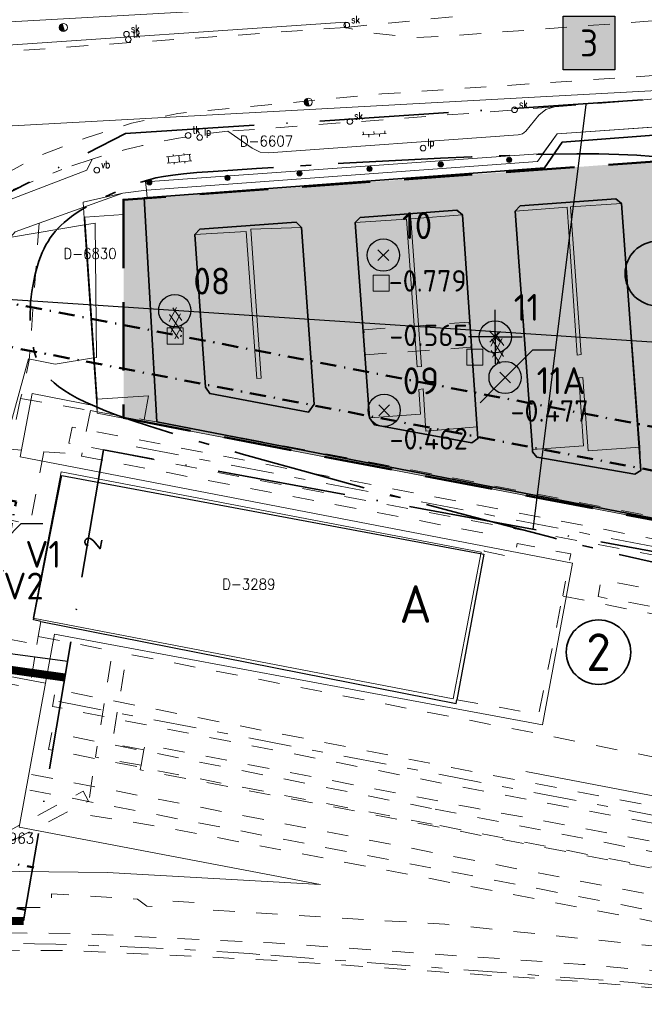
# Model space of a CAD drawing. Header units: metres. Extents: x 132072 to 132715, y 517419 to 517799.
# Tile 10 of 33: x 132152 to 132210, y 517619 to 517711. Entities that reach past the tile are written whole.
import ezdxf
from ezdxf import colors
from ezdxf.entities.mleader import LeaderData, LeaderLine
from ezdxf.enums import TextEntityAlignment as Align
from ezdxf.lldxf.tags import DXFTag
from ezdxf.math import Vec2, Vec3

# ---------------------------------------------------------------- set-up
doc = ezdxf.new("R2010")
doc.units = ezdxf.units.M
for name, pattern in [('DASHDOT', [1, 0.5, -0.25, 0, -0.25]), ('HIDDEN', [9.525, 6.35, -3.175]), ('MO-BORDER', [18.5, 12.5, -2.5, 1, -2.5]), ('NLCS-HIDDEN', [4, 2, -2]), ('XX-HART', [13, 4, -2, 1, -2, 4]), ('XX-PROJECTGRENS', [18, 12, -3, 0, -3])]:
    doc.linetypes.add(name, pattern=pattern)
doc.layers.get('0').update_dxf_attribs({"linetype": 'CONTINUOUS'})
for name, color, linetype, lineweight in [('B-XX-MO-DETAIL1-V', 253, 'CONTINUOUS', 18), ('B-XX-MO-ONDERZOEK_PEILBUIS_GROND-S', 150, 'CONTINUOUS', 25), ('B-XX-OG-TOPOGRAFIE_BEBOUWING_OVERIG-T35', 90, 'CONTINUOUS', 35), ('B-XX-VH-VERHARDING_ASFALT-ROOD-G', 1, 'CONTINUOUS', 35), ('GBKN AS SPOOR', 252, 'XX-HART', 13), ('GBKN HOOFDGEBOUW', 250, 'CONTINUOUS', 25), ('GBKN HUISNUMMER BEGANE GROND GEEN BGT', 252, 'CONTINUOUS', 13), ('GBKN KANT GESLOTEN VERHARDING EIGEN TERREIN', 252, 'CONTINUOUS', 13), ('GBKN KANT OPEN VERHARDING', 252, 'CONTINUOUS', 13), ('GBKN KANT VERHARDING OVERIG', 252, 'CONTINUOUS', 13), ('GBKN KANT WEGVAK FUNCTIEVERSCHIL', 252, 'NLCS-HIDDEN', 13), ('GBKN KANT WEGVAK GESL VERHARDING', 252, 'NLCS-HIDDEN', 13), ('GBKN LUIFEL', 252, 'NLCS-HIDDEN', 13), ('GBKN SPOORRAIL', 252, 'NLCS-HIDDEN', 13), ('GBKN TERREINAFSCHEIDING', 252, 'NLCS-HIDDEN', 13), ('GBKN VERHARDINGSSYMBOOL', 252, 'CONTINUOUS', 13), ('GBKN VLAKAFSLUITING BEHEER GROEN', 252, 'NLCS-HIDDEN', 13), ('GBKN VLAKAFSLUITING BEHEER WEGEN', 252, 'NLCS-HIDDEN', 13), ('GRENS MAAIVELD', 252, 'NLCS-HIDDEN', 13), ('KADASTER PERCEELNUMMER', 252, 'CONTINUOUS', 13), ('KADASTER PERCEELSGRENS', 252, 'KG-KADASTRAAL', 13), ('N-XX-KG-11 MTR GRENS', 7, 'DASHDOT', 35), ('N-XX-KG-7 MTR GRENS', 7, 'DASHDOT', 35), ('N-XX-KG-PROJECTGRENS-G', 7, 'XX-PROJECTGRENS', 35), ('N-XX-MO-BODEM_VERVUILING-G', 30, 'MO-BORDER', 35), ('N-XX-MO-BODEM_VERVUILING-V', 253, 'CONTINUOUS', 18), ('N-XX-MO-LOCATIE-T35', 90, 'CONTINUOUS', 35), ('N-XX-MO-ONDERZOEK_BORING_ASFALT-S', 30, 'CONTINUOUS', 25), ('N-XX-MO-ONDERZOEK_BORING_GROND en ASFALT-S', 30, 'CONTINUOUS', 25), ('N-XX-MO-ONDERZOEK_NAP_ASFALT-S', 10, 'CONTINUOUS', 25), ('N-XX-MO-ONDERZOEK_NAP_GROND-S', 10, 'CONTINUOUS', 25), ('N-XX-MO-ONDERZOEK_PEILBUIS_GROND-S', 150, 'CONTINUOUS', 25), ('N-XX-MO-ONDERZOEK_VAKINDELING-S', 2, 'CONTINUOUS', 25), ('THEMA BOOM', 252, 'CONTINUOUS', 13), ('THEMA LICHTMAST', 252, 'CONTINUOUS', 13), ('THEMA RIOOL', 252, 'CONTINUOUS', 13), ('THEMA STRAATMEUBILAIR', 252, 'CONTINUOUS', 13), ('X-XX-AL-DETAIL1-T25', 8, 'CONTINUOUS', 25), ('X-XX-AL-REFERENTIE-G', 7, 'CONTINUOUS', 18)]:
    doc.layers.add(name, color=color, linetype=linetype, lineweight=lineweight)
doc.styles.add('NLCS-ISO', font='NLCS-ISO.ttf')
doc.styles.add('NLCS-ISO-M1000-T25', font='NLCS-ISO.ttf', dxfattribs={"height": 2.5})
doc.styles.add('NLCS-ISO-M1000-T35', font='NLCS-ISO.ttf', dxfattribs={"height": 3.5})
doc.styles.add('Style-STANDARD', font='STANDARD.shx')
tags = doc.linetypes.add('KG-KADASTRAAL', pattern='A,5.5,-2,["K",Standard,S=1.8,R=0,X=0,Y=-0.9],-2,5.5,-2,[5,NLCS.SHX,S=0.75,R=0,X=0,Y=0],-2', length=19).pattern_tags.tags
tags[6] = DXFTag(74, 10)

# ---------------------------------------------------------------- blocks, each defined once
blk = doc.blocks.new('OV2')
at = {"layer": 'GBKN VERHARDINGSSYMBOOL'}
for p, q in [((0.0031, -0.023), (0.0031, 0.023)), ((0.0031, 0.02), (0.0151, 0.02)), ((0.0151, -0.023), (0.0151, 0.023)), ((0.0001, 0.01), (0.0031, 0.01)), ((0.0031, 0), (0.0151, 0)), ((0.0181, 0.01), (0.0151, 0.01)), ((0.0001, -0.01), (0.0031, -0.01)), ((0.0181, -0.01), (0.0151, -0.01)), ((0.0031, -0.02), (0.0151, -0.02))]:
    blk.add_line(p, q, dxfattribs=at)
blk = doc.blocks.new('OV6')
at = {"layer": 'GBKN VERHARDINGSSYMBOOL'}
for p, q in [((0, 0), (0.045, 0)), ((0.0025, 0), (0.0025, 0.005)), ((0.0225, 0), (0.0225, 0.005)), ((0.0325, 0), (0.0325, -0.005)), ((0.0425, 0), (0.0425, 0.005)), ((0.0125, 0), (0.0125, -0.005))]:
    blk.add_line(p, q, dxfattribs=at)
blk = doc.blocks.new('GV6')
at = {"layer": 'GBKN VERHARDINGSSYMBOOL'}
for p, q in [((0.001, -0.0034), (0.026, 0.012)), ((0.001, 0.0034), (0.0261, -0.0121)), ((0.0132, -0.0101), (0.0468, 0.0101)), ((0.0132, 0.0101), (0.0468, -0.0101)), ((0.034, 0.012), (0.059, -0.0034)), ((0.034, -0.012), (0.059, 0.0034))]:
    blk.add_line(p, q, dxfattribs=at)
blk = doc.blocks.new('tkolk')
at = {"layer": 'THEMA RIOOL'}
blk.add_circle((0, 0), 0.0262, dxfattribs=at)
at = {"layer": 'THEMA RIOOL', "style": 'Style-STANDARD', "width": 0.9}
blk.add_text('tk', height=0.0675, dxfattribs=at).set_placement((0.0413, 0.0187))
blk = doc.blocks.new('dwa')
at = {"layer": 'THEMA RIOOL'}
for p, q in [((-0.035, 0.0138), (-0.0232, -0.0296)), ((-0.0296, 0.023), (-0.0141, -0.0348)), ((-0.0236, 0.0292), (-0.0056, -0.0371)), ((-0.0169, 0.0336), (0.0022, -0.0374)), ((-0.0099, 0.0361), (0.0097, -0.0361))]:
    blk.add_line(p, q, dxfattribs=at)
blk.add_circle((0, 0), 0.0375, dxfattribs=at)
blk = doc.blocks.new('skolk')
at = {"layer": 'THEMA RIOOL'}
blk.add_circle((0, 0), 0.0262, dxfattribs=at)
at = {"layer": 'THEMA RIOOL', "style": 'Style-STANDARD', "width": 0.9}
blk.add_text('sk', height=0.0675, dxfattribs=at).set_placement((0.0413, 0.0188))
blk = doc.blocks.new('vbord')
at = {"layer": 'THEMA STRAATMEUBILAIR'}
blk.add_circle((0, 0), 0.0262, dxfattribs=at)
at = {"layer": 'THEMA STRAATMEUBILAIR', "style": 'Style-STANDARD', "width": 0.9}
blk.add_text('vb', height=0.0675, dxfattribs=at).set_placement((0.0413, 0.0187))
blk = doc.blocks.new('boom')
at = {"layer": 'THEMA BOOM'}
for radius in [0.0243, 0.0172, 0.0112, 0.00446]:
    blk.add_circle((0, 0), radius, dxfattribs=at)
blk = doc.blocks.new('lp')
at = {"layer": 'THEMA LICHTMAST'}
blk.add_circle((0, 0), 0.0262, dxfattribs=at)
at = {"layer": 'THEMA LICHTMAST', "style": 'Style-STANDARD', "width": 0.899999}
blk.add_text('lp', height=0.0675, dxfattribs=at).set_placement((0.0412, 0.0188))
blk = doc.blocks.new('Ondergrond_20161213')
at = {"layer": 'GBKN AS SPOOR', "flags": 128}
for points in [[(132162.435, 517670.924), (132413.203, 517622.583)], [(132155.244, 517647.225), (132341.423, 517611.645)], [(132174.96, 517623.648), (132207.447, 517621.198)]]:
    blk.add_lwpolyline(points, dxfattribs=at)
at = {"layer": 'GBKN AS SPOOR', "extrusion": (0, 0, -1)}
for centre, radius, start, end in [((-132143.967, 517208.116), 416.686, 89.86166, 94.26557), ((-132163.175, 517118.335), 504.809, 95.03139, 97.08918)]:
    blk.add_arc(centre, radius, start, end, dxfattribs=at)
at = {"layer": 'GBKN HOOFDGEBOUW', "flags": 128}
for points in [[(132153.563, 517654.692), (132153.038, 517654.796), (132152.875, 517654.828), (132155.534, 517668.248), (132194.783, 517660.941), (132192.266, 517647.404)], [(132153.563, 517654.692), (132192.198, 517647.038), (132192.266, 517647.404)]]:
    blk.add_lwpolyline(points, dxfattribs=at)
at = {"layer": 'GBKN KANT GESLOTEN VERHARDING EIGEN TERREIN', "flags": 128}
for points in [[(132200.441, 517696.884), (132202.073, 517699.271), (132238.209, 517702.008)], [(132163.46, 517694.11), (132200.441, 517696.884)], [(132163.195, 517694.09), (132164.365, 517673.24)], [(132207.605, 517693.55), (132207.071, 517693.996), (132198.166, 517693.324), (132197.695, 517692.834)], [(132207.605, 517693.55), (132202.861, 517693.233), (132203.836, 517679.496), (132203.457, 517679.444), (132202.529, 517693.225), (132197.695, 517692.834)], [(132207.605, 517693.55), (132209.295, 517670.891)], [(132192.793, 517692.508), (132192.268, 517692.933), (132183.278, 517692.257), (132182.826, 517691.786)], [(132192.793, 517692.508), (132187.982, 517692.115), (132188.969, 517678.402), (132188.567, 517678.372), (132187.583, 517692.103), (132182.826, 517691.786)], [(132192.793, 517692.508), (132194.159, 517672.77)], [(132199.3, 517670.69), (132197.695, 517692.834)], [(132177.815, 517691.317), (132177.328, 517691.809), (132168.363, 517691.159), (132167.905, 517690.658)], [(132177.815, 517691.317), (132173.119, 517691.154), (132174.059, 517677.316), (132173.656, 517677.29), (132172.68, 517690.962), (132167.905, 517690.658)], [(132167.905, 517690.658), (132168.895, 517676.474), (132169.282, 517675.873), (132178.457, 517674.155), (132178.999, 517674.905), (132177.815, 517691.317)], [(132184.158, 517673.625), (132182.826, 517691.786)], [(132199.3, 517670.69), (132204.072, 517671.02), (132203.627, 517677.35), (132204.004, 517677.377), (132204.5, 517670.549), (132209.295, 517670.891)], [(132184.158, 517673.625), (132188.885, 517673.959), (132188.731, 517676.247), (132189.131, 517676.323), (132189.396, 517672.381), (132194.159, 517672.77)], [(132163.168, 517673.445), (132163.569, 517675.679), (132158.815, 517675.342)], [(132194.159, 517672.77), (132194.234, 517671.685), (132193.672, 517671.294), (132184.625, 517672.977), (132184.158, 517673.625)], [(132209.295, 517670.891), (132209.403, 517668.733), (132208.837, 517668.372), (132199.718, 517669.977), (132199.302, 517670.47), (132199.3, 517670.69)], [(132359.777, 517609.752), (132299.512, 517621.33), (132264.326, 517628.186), (132198.704, 517640.739)]]:
    blk.add_lwpolyline(points, dxfattribs=at)
at = {"layer": 'GBKN KANT OPEN VERHARDING', "flags": 128}
for points in [[(132180.59, 517712.119), (132127.984, 517709.188), (132126.78, 517708.987), (132125.647, 517708.532), (132122.304, 517706.755)], [(132181.903, 517709.927), (132181.867, 517710.413), (132148.189, 517708.109), (132145.726, 517707.825), (132141.363, 517706.96), (132129.695, 517706.22), (132130.364, 517704.662)], [(132201.36, 517702.527), (132200.555, 517702.297), (132199.904, 517701.771), (132198.685, 517700.293), (132198.372, 517700.038), (132197.983, 517699.93)], [(132200.281, 517698.199), (132201.606, 517700.034), (132232.91, 517702.226), (132238.154, 517702.592)], [(132197.983, 517699.93), (132174.762, 517698.261), (132173.959, 517698.341), (132173.228, 517698.684), (132170.962, 517700.265)], [(132163.398, 517694.785), (132163.319, 517695.57), (132200.281, 517698.199)], [(132147.964, 517690.404), (132149.555, 517693.485), (132157.837, 517696.664), (132158.356, 517697.68)], [(132153.412, 517691.71), (132161.201, 517694.498), (132163.398, 517694.785)], [(132146.436, 517687.24), (132149.654, 517689.212), (132151.171, 517690.908), (132153.412, 517691.71)]]:
    blk.add_lwpolyline(points, dxfattribs=at)
at = {"layer": 'GBKN KANT VERHARDING OVERIG', "flags": 128}
for points in [[(132158.815, 517675.342), (132157.645, 517692.274), (132161.269, 517692.541), (132161.202, 517693.956), (132163.195, 517694.09)], [(132163.195, 517694.09), (132163.46, 517694.11)]]:
    blk.add_lwpolyline(points, dxfattribs=at)
at = {"layer": 'GBKN KANT WEGVAK FUNCTIEVERSCHIL', "flags": 128}
for points in [[(132181.903, 517709.927), (132192.515, 517710.976)], [(132201.36, 517702.527), (132170.962, 517700.265)], [(132158.356, 517697.68), (132155.525, 517696.727)], [(132143.802, 517691.403), (132147.388, 517693.389), (132155.525, 517696.727)]]:
    blk.add_lwpolyline(points, dxfattribs=at)
at = {"layer": 'GBKN KANT WEGVAK GESL VERHARDING', "flags": 128}
for points in [[(132181.903, 517709.927), (132151.349, 517707.763), (132146.921, 517707.263), (132142.548, 517706.402), (132138.028, 517705.113), (132133.641, 517703.424)], [(132201.36, 517702.527), (132229.607, 517704.813)]]:
    blk.add_lwpolyline(points, dxfattribs=at)
at = {"layer": 'GBKN KANT WEGVAK GESL VERHARDING'}
blk.add_arc((132177.574, 517635.99), 64.615, 95.87365, 107.30332, dxfattribs=at)
at = {"layer": 'GBKN LUIFEL', "flags": 128}
blk.add_lwpolyline([(132183.623, 517681.806), (132193.404, 517682.508), (132193.57, 517680.184), (132183.79, 517679.482), (132183.623, 517681.806)], dxfattribs=at)
at = {"layer": 'GBKN SPOORRAIL', "flags": 128}
for points in [[(132431.214, 517618.104), (132325.48, 517638.677), (132251.402, 517652.893), (132211.256, 517660.72), (132172.364, 517668.092), (132156.168, 517671.272), (132156.484, 517672.762), (132325.872, 517640.18), (132387.676, 517628.08), (132420.954, 517621.706)], [(132264.221, 517647.63), (132205.712, 517658.563), (132205.41, 517656.991), (132263.88, 517646.102)], [(132264.408, 517627.162), (132191.774, 517641.105), (132154.952, 517648.35), (132154.643, 517646.78), (132191.465, 517639.536), (132264.141, 517625.71)], [(132189.976, 517635.836), (132154.274, 517642.782), (132154.577, 517644.353), (132190.255, 517637.225)], [(132260.533, 517618.078), (132152.222, 517639.063), (132152.489, 517640.49), (132221.419, 517627.119), (132257.167, 517620.354), (132273.143, 517617.218)], [(132190.255, 517637.225), (132231.867, 517629.057), (132308.684, 517614.33)], [(132294.751, 517615.466), (132189.976, 517635.836)], [(132142.305, 517625.722), (132143.882, 517625.784), (132156.863, 517625.659), (132175.087, 517624.785), (132204.004, 517622.788), (132211.624, 517622.115)], [(132211.455, 517620.523), (132203.878, 517621.193), (132174.994, 517623.188), (132156.817, 517624.06), (132142.971, 517624.149)]]:
    blk.add_lwpolyline(points, dxfattribs=at)
at = {"layer": 'GBKN TERREINAFSCHEIDING', "flags": 128}
for points in [[(132163.46, 517694.11), (132163.398, 517694.785)], [(132151.69, 517675.408), (132150.642, 517670.691), (132153.845, 517670.467)], [(132151.69, 517675.408), (132158.181, 517674.297)], [(132158.815, 517675.342), (132158.815, 517674.189)], [(132158.815, 517674.189), (132158.181, 517674.297)], [(132158.815, 517674.189), (132160.968, 517673.821), (132163.168, 517673.445)], [(132163.168, 517673.445), (132164.365, 517673.24)], [(132164.365, 517673.24), (132188.185, 517668.746), (132210.811, 517664.372), (132228.324, 517660.807), (132235.104, 517659.514)], [(132153.845, 517670.467), (132152.575, 517663.698), (132149.255, 517664.439), (132145.563, 517669.851), (132143.422, 517670.142)]]:
    blk.add_lwpolyline(points, dxfattribs=at)
at = {"layer": 'GBKN VLAKAFSLUITING BEHEER GROEN', "flags": 128}
blk.add_lwpolyline([(132153.412, 517691.71), (132152.496, 517678.989), (132151.69, 517675.408)], dxfattribs=at)
at = {"layer": 'GBKN VLAKAFSLUITING BEHEER WEGEN', "flags": 128}
for points in [[(132325.686, 517720.615), (132324.666, 517719.931), (132322.667, 517718.835), (132191.862, 517709.16), (132188.186, 517708.967), (132183.864, 517709.483), (132181.903, 517709.927)], [(132143.802, 517691.403), (132150.196, 517696.26), (132153.421, 517698.002), (132157.678, 517699.614), (132161.999, 517701.033), (132166.321, 517701.936), (132185.283, 517703.742), (132343.247, 517714.393)]]:
    blk.add_lwpolyline(points, dxfattribs=at)
at = {"layer": 'GRENS MAAIVELD', "flags": 128}
for points in [[(132158.181, 517674.297), (132157.355, 517670.052)], [(132153.845, 517670.467), (132155.944, 517670.321), (132157.355, 517670.052)], [(132157.355, 517670.052), (132195.082, 517662.859), (132194.814, 517661.207), (132197.666, 517660.599), (132197.878, 517661.919), (132202.869, 517660.972), (132202.122, 517657.054)], [(132192.266, 517647.404), (132199.892, 517646.044), (132202.122, 517657.054)], [(132211.978, 517655.079), (132202.122, 517657.054)], [(132138.511, 517655.426), (132153.203, 517652.536)], [(132153.329, 517653.291), (132153.563, 517654.692)], [(132153.203, 517652.536), (132153.329, 517653.291)], [(132153.329, 517653.291), (132160.231, 517651.955), (132158.655, 517642.055)], [(132137.723, 517651.202), (132152.534, 517648.528), (132153.203, 517652.536)], [(132163.161, 517642.747), (132160.195, 517643.289), (132161.566, 517651.68), (132199.745, 517644.27), (132217.05, 517640.752), (132230.685, 517638.113)], [(132583.326, 517562.54), (132573.876, 517564.417), (132454.757, 517587.286), (132358.261, 517605.718), (132296.966, 517617.571), (132273.516, 517621.991), (132216.406, 517633.121), (132194.196, 517637.279), (132163.252, 517643.237), (132163.161, 517642.747)], [(132139.491, 517628.187), (132149.279, 517628.06), (132154.586, 517628.083), (132154.557, 517629.362), (132162.562, 517628.857), (132163.427, 517628.193), (132164.685, 517628.175), (132165.842, 517628.672), (132167.949, 517628.544), (132168.865, 517627.871), (132191.164, 517626.517), (132213.113, 517624.246), (132213.559, 517626.195), (132164.819, 517635.579), (132157.84, 517636.692), (132158.655, 517642.055)], [(132162.895, 517641.325), (132158.655, 517642.055)], [(132163.161, 517642.747), (132162.895, 517641.325)], [(132312.384, 517612.12), (132162.814, 517640.895), (132162.895, 517641.325)], [(132139.061, 517629.324), (132144.926, 517632.179), (132157.491, 517638.894), (132157.988, 517637.975), (132143.87, 517630.626), (132139.398, 517628.43)]]:
    blk.add_lwpolyline(points, dxfattribs=at)
at = {"layer": 'KADASTER PERCEELSGRENS', "flags": 128}
for points in [[(132139.574, 517700.153), (132197.786, 517703.343), (132251.312, 517706.275)], [(132253.2, 517703.64), (132201.606, 517700.034), (132199.79, 517697.446), (132163.398, 517694.785)], [(132161.201, 517694.498), (132157.52, 517693.69)], [(132163.398, 517694.785), (132161.201, 517694.498)], [(132157.52, 517693.69), (132157.59, 517692.2), (132157.633, 517691.564)], [(132141.985, 517688.942), (132157.633, 517691.564)], [(132157.633, 517691.564), (132158.621, 517691.73), (132158.74, 517679.243), (132158.468, 517679.198)], [(132158.468, 517679.198), (132157.633, 517691.564)], [(132138.991, 517675.456), (132143.694, 517671.1), (132144.091, 517672.485), (132150.236, 517671.195), (132152.431, 517679.116), (132154.91, 517678.603), (132158.468, 517679.198)], [(132158.468, 517679.198), (132158.74, 517675.17)], [(132158.771, 517674.717), (132152.764, 517675.884), (132151.646, 517669.989), (132203.026, 517660.113), (132200.231, 517645.068), (132154.853, 517653.487), (132154.015, 517648.932)], [(132158.74, 517675.17), (132158.771, 517674.717)], [(132158.771, 517674.717), (132158.816, 517674.043), (132206.91, 517664.82)], [(132194.54, 517661.129), (132191.936, 517647.502), (132152.842, 517654.974), (132155.447, 517668.601), (132194.54, 517661.129)], [(132206.91, 517664.82), (132253.96, 517655.77), (132254.5, 517658.75)], [(132133.943, 517652.722), (132154.015, 517648.932)], [(132154.015, 517648.932), (132151.551, 517635.542)], [(132129.188, 517631.308), (132140.727, 517631.561), (132159.734, 517631.325), (132179.589, 517630.234), (132151.551, 517635.542)]]:
    blk.add_lwpolyline(points, dxfattribs=at)
at = {"layer": 'GBKN VERHARDINGSSYMBOOL', "zscale": 10}
for name, p, xscale, yscale, rotation in [('OV6', (132183.454, 517699.949), 50.00000000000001, 50.00000000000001, 3.211625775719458), ('OV2', (132166.378, 517698.165), 50, 50, 276.0300088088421), ('GV6', (132166.01, 517683.913), 49.99999999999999, 49.99999999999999, 274.0121711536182), ('GV6', (132195.957, 517681.615), 50.00000000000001, 50.00000000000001, 273.7264258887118)]:
    blk.add_blockref(name, p, dxfattribs=dict(at, xscale=xscale, yscale=yscale, rotation=rotation))
at = {"layer": 'THEMA BOOM', "xscale": 10, "yscale": 10}
for p in [(132197.136, 517697.607), (132184.144, 517696.774), (132190.773, 517697.191), (132170.932, 517695.94), (132177.627, 517696.356), (132163.663, 517695.523)]:
    blk.add_blockref('boom', p, dxfattribs=at)
at = {"layer": 'THEMA LICHTMAST', "xscale": 10, "yscale": 10}
for p in [(132168.349, 517699.696), (132189.13, 517698.701)]:
    blk.add_blockref('lp', p, dxfattribs=at)
at = {"layer": 'THEMA RIOOL', "xscale": 10, "yscale": 10}
for name, p in [('skolk', (132182.035, 517710.134)), ('dwa', (132155.657, 517709.925)), ('skolk', (132161.538, 517709.296)), ('tkolk', (132161.705, 517708.798)), ('dwa', (132178.449, 517702.979)), ('skolk', (132197.643, 517702.266)), ('skolk', (132182.319, 517701.183)), ('tkolk', (132167.268, 517699.884))]:
    blk.add_blockref(name, p, dxfattribs=at)
at = {"layer": 'THEMA STRAATMEUBILAIR', "xscale": 10, "yscale": 10}
blk.add_blockref('vbord', (132158.771, 517696.654), dxfattribs=at)
at = {"layer": 'GBKN HUISNUMMER BEGANE GROND GEEN BGT', "style": 'Style-STANDARD'}
blk.add_text('2', height=1.5, rotation=79.17909, dxfattribs=at).set_placement((132158.418, 517661.991), align=Align.MIDDLE_CENTER)
at = {"layer": 'KADASTER PERCEELNUMMER', "style": 'Style-STANDARD'}
for s, p in [('D-6607', (132174.561, 517699.354)), ('D-6830', (132158.139, 517688.895)), ('D-3289', (132172.915, 517658.15)), ('D-6963', (132150.459, 517634.519))]:
    blk.add_text(s, height=1, dxfattribs=at).set_placement(p, align=Align.MIDDLE_CENTER)
blk = doc.blocks.new('SMO-BODEM_BORING_01-SO')
h = blk.add_hatch(color=256)
h.dxf.hatch_style = 1
h.paths.add_polyline_path([(0, 1.501, 0.414214), (-1.501, 0), (0, 0)])
h = blk.add_hatch(color=256)
h.dxf.hatch_style = 1
h.paths.add_polyline_path([(0, 0), (1.501, 0, -0.414214), (0, -1.501)])
at = {"color": 0, "linetype": 'Continuous'}
blk.add_circle((0, 0), 1.501, dxfattribs=at)
at = {"style": 'NLCS-ISO'}
blk.add_attdef('NR', (1.724, 1.494), '', height=2.5, dxfattribs=at)
blk = doc.blocks.new('MV-niveau')
for p, q in [((-0.5, -0.5), (0.5, 0.5)), ((-0.5, 0.5), (0.5, -0.5))]:
    blk.add_line(p, q)
at = {"style": 'NLCS-ISO'}
blk.add_attdef('MV', (0.5, 0.5), '', height=2, dxfattribs=at)
blk = doc.blocks.new('SMO-BODEM_BORING_02-SO')
h = blk.add_hatch(color=256)
edge = h.paths.add_edge_path()
edge.add_arc((0, 0), 1.501, 0, 360)
for q in [(0, 2.5), (-2.5, 0), (0, -2.5), (2.5, 0)]:
    blk.add_line((0, 0), q)
at = {"color": 0, "linetype": 'Continuous'}
blk.add_circle((0, 0), 1.501, dxfattribs=at)
at = {"style": 'NLCS-ISO'}
blk.add_attdef('NR', (1.724, 1.494), '', height=2.5, dxfattribs=at)
blk = doc.blocks.new('SMO-BODEM_PEILBUIS_1FILTER_HANDMATIG-SO')
blk.add_hatch(color=256).paths.add_polyline_path([(-1.055, -1.066, 0.666398), (1.5, 0, 0.198311), (1.063, 1.058)])
at = {"color": 0, "linetype": 'Continuous'}
blk.add_line((2.565, 2.564), (4.57, 2.564), dxfattribs=at)
at = {"color": 0, "linetype": 'Continuous', "flags": 128}
for points in [[(-1.055, -1.066), (2.565, 2.564)], [(-2.335, -2.347), (-1.055, -1.066)]]:
    blk.add_lwpolyline(points, dxfattribs=at)
at = {"color": 0, "linetype": 'Continuous'}
blk.add_circle((0, 0), 1.5, dxfattribs=at)
at = {"style": 'NLCS-ISO'}
blk.add_attdef('NR', (2.935, -1.543), '', height=2.5, dxfattribs=at)
blk = doc.blocks.new('B-SMO-BODEM_PEILBUIS_1FILTER_DERDEN-SO')
h = blk.add_hatch(color=256)
h.paths.add_polyline_path([(0.342, 0.33, 0.674735), (-0.475, 0, 0.205372), (-0.328, -0.344)])
h.paths.add_polyline_path([(0.475, 0, 0.194219), (0.342, 0.33), (-0.328, -0.344, 0.659239)])
at = {"color": 0, "linetype": 'Continuous'}
blk.add_line((2.588, 2.541), (4.593, 2.541), dxfattribs=at)
at = {"color": 0, "linetype": 'Continuous', "flags": 128}
for points in [[(1.083, 1.038), (2.588, 2.541)], [(-2.313, -2.37), (-1.033, -1.089)]]:
    blk.add_lwpolyline(points, dxfattribs=at)
at = {"color": 0, "linetype": 'Continuous'}
for centre, radius in [((0.023, -0.023), 1.5), ((0, 0), 0.475)]:
    blk.add_circle(centre, radius, dxfattribs=at)
at = {"style": 'NLCS-ISO'}
blk.add_attdef('NR', (2.958, -1.566), '', height=2.5, dxfattribs=at)

msp = doc.modelspace()

# ---------------------------------------------------------------- hatches: boundary and pattern name
at = {"layer": 'B-XX-MO-DETAIL1-V', "transparency": 33554646}
h = msp.add_hatch(color=51, dxfattribs=at)
h.dxf.hatch_style = 1
h.paths.add_polyline_path([(132161.267, 517693.902), (132161.267, 517673.607), (132224.909, 517661.358), (132222.206, 517698.3)])
at = {"layer": 'N-XX-MO-BODEM_VERVUILING-V', "transparency": 33554559}
h = msp.add_hatch(color=10, dxfattribs=at)
h.dxf.hatch_style = 1
h.paths.add_polyline_path([(132184.475, 517686.894), (132185.975, 517686.894), (132185.975, 517685.394), (132184.475, 517685.394)])
h = msp.add_hatch(color=10, dxfattribs=at)
h.dxf.hatch_style = 1
h.paths.add_polyline_path([(132165.31, 517681.976), (132166.81, 517681.976), (132166.81, 517680.476), (132165.31, 517680.476)])
h = msp.add_hatch(color=10, dxfattribs=at)
h.dxf.hatch_style = 1
h.paths.add_polyline_path([(132193.193, 517680.007), (132194.693, 517680.007), (132194.693, 517678.507), (132193.193, 517678.507)])

# ---------------------------------------------------------------- linework, layer by layer
at = {"layer": 'B-XX-MO-DETAIL1-V', "color": 190, "linetype": 'HIDDEN', "lineweight": 50}
msp.add_lwpolyline([(132161.267, 517693.902), (132161.267, 517673.607), (132224.909, 517661.358), (132222.206, 517698.3)], close=True, dxfattribs=at)
at = {"layer": 'B-XX-VH-VERHARDING_ASFALT-ROOD-G'}
msp.add_lwpolyline([(132163.195, 517694.09), (132164.365, 517673.24), (132235.104, 517659.514), (132262.315, 517661.748, 0.281224), (132265.765, 517664.265), (132266.495, 517668.117), (132265.174, 517688.41), (132268.187, 517691.715), (132267.49, 517701.418), (132257.552, 517700.699), (132257.523, 517701.097), (132238.424, 517699.716), (132238.25, 517702.011), (132202.073, 517699.271), (132200.441, 517696.884)], format="xyb", close=True, dxfattribs=at)
for points in [[(132198.166, 517693.324), (132197.695, 517692.834), (132199.3, 517670.69), (132199.302, 517670.47), (132199.718, 517669.977), (132208.837, 517668.372), (132209.403, 517668.733), (132207.605, 517693.55), (132207.071, 517693.996)], [(132183.278, 517692.257), (132192.268, 517692.933), (132192.793, 517692.508), (132194.234, 517671.685), (132193.672, 517671.294), (132184.625, 517672.977), (132184.158, 517673.625), (132182.826, 517691.786)]]:
    msp.add_lwpolyline(points, close=True, dxfattribs=at)
msp.add_lwpolyline([(132168.363, 517691.159), (132167.905, 517690.658), (132168.895, 517676.474), (132169.282, 517675.873), (132178.457, 517674.155), (132178.999, 517674.905), (132177.815, 517691.317), (132177.328, 517691.809), (132168.363, 517691.159)], dxfattribs=at)
at = {"layer": 'N-XX-KG-11 MTR GRENS', "lineweight": 50, "ltscale": 3, "flags": 128}
msp.add_lwpolyline([(132563.144, 517605.336), (132563.142, 517605.336), (132547.327, 517606.531), (132540.476, 517607.211), (132533.544, 517608.225), (132533.248, 517608.303, -0.031808), (132516.042, 517612.465), (132510.411, 517614.344), (132478.026, 517625.971), (132474.79, 517616.951), (132434.209, 517629.489), (132421.983, 517633.877), (132400.091, 517640.684), (132388.239, 517644.377), (132352.216, 517654.863), (132333.037, 517659.9), (132326.926, 517661.07), (132325.722, 517654.9), (132273.54, 517665.076), (132272.71, 517660.818), (132147.652, 517684.873), (132143.397, 517663.205), (132146.55, 517662.626), (132142.56, 517642.348), (132141.677, 517642.513), (132139.4, 517630.343), (132152.141, 517627.874)], format="xyb", dxfattribs=at)
at = {"layer": 'N-XX-KG-7 MTR GRENS', "lineweight": 50, "ltscale": 3, "flags": 128}
msp.add_lwpolyline([(132562.842, 517601.347), (132562.841, 517601.347), (132546.979, 517602.546), (132539.988, 517603.239), (132532.742, 517604.3), (132532.39, 517604.393, -0.031586), (132514.815, 517608.657), (132509.102, 517610.564), (132480.44, 517620.854), (132477.264, 517612), (132432.942, 517625.693), (132420.713, 517630.083), (132398.903, 517636.865), (132387.085, 517640.547), (132351.149, 517651.008), (132332.152, 517655.996), (132330.089, 517656.392), (132328.883, 517650.208), (132276.7, 517660.384), (132275.872, 517656.137), (132150.809, 517680.193), (132148.103, 517666.408), (132151.257, 517665.83), (132145.72, 517637.687), (132144.873, 517637.846), (132144.062, 517633.514), (132152.902, 517631.801)], format="xyb", dxfattribs=at)
at = {"layer": 'N-XX-KG-PROJECTGRENS-G'}
msp.add_lwpolyline([(132533.179, 517731.791), (132539.115, 517722.882), (132573.459, 517625.793), (132663.733, 517608.959), (132670.707, 517589.562), (132662.412, 517577.612), (132159.388, 517670.64), (132151.964, 517626.832), (132135.132, 517626.746), (132125.645, 517681.954), (132161.453, 517700.047), (132448.806, 517718.75)], close=True, dxfattribs=at)
at = {"layer": 'N-XX-MO-BODEM_VERVUILING-G', "flags": 128}
msp.add_lwpolyline([(132157.812, 517693.236), (132157.303, 517692.934), (132156.846, 517692.641), (132156.435, 517692.355), (132156.066, 517692.074), (132155.733, 517691.795), (132155.432, 517691.516), (132155.157, 517691.234), (132154.904, 517690.946), (132154.667, 517690.651), (132154.446, 517690.346), (132154.24, 517690.03), (132154.047, 517689.699), (132153.866, 517689.353), (132153.698, 517688.989), (132153.54, 517688.605), (132153.392, 517688.199), (132153.254, 517687.77), (132153.125, 517687.32), (132153.007, 517686.853), (132152.902, 517686.371), (132152.809, 517685.877), (132152.731, 517685.375), (132152.667, 517684.867), (132152.62, 517684.358), (132152.59, 517683.848), (132152.576, 517683.342), (132152.578, 517682.842), (132152.595, 517682.35), (132152.627, 517681.868), (132152.673, 517681.4), (132152.732, 517680.946), (132152.804, 517680.511), (132152.888, 517680.095), (132152.988, 517679.698), (132153.107, 517679.316), (132153.249, 517678.947), (132153.417, 517678.589), (132153.616, 517678.239), (132153.848, 517677.895), (132154.117, 517677.555), (132154.429, 517677.216), (132154.792, 517676.877), (132155.216, 517676.534), (132155.71, 517676.185), (132156.285, 517675.829), (132156.951, 517675.462), (132157.718, 517675.083), (132158.596, 517674.69), (132159.596, 517674.279), (132160.744, 517673.843), (132162.066, 517673.375), (132163.589, 517672.868), (132165.338, 517672.312), (132167.341, 517671.702), (132169.624, 517671.028), (132172.214, 517670.284), (132175.12, 517669.465), (132178.284, 517668.588), (132181.629, 517667.672), (132185.079, 517666.737), (132188.558, 517665.802), (132191.989, 517664.886), (132195.298, 517664.011), (132198.407, 517663.194), (132201.255, 517662.452), (132203.847, 517661.789), (132206.2, 517661.202), (132208.333, 517660.692), (132210.263, 517660.257), (132212.01, 517659.896), (132213.592, 517659.608), (132215.027, 517659.393), (132216.332, 517659.249), (132217.519, 517659.171), (132218.598, 517659.154), (132219.579, 517659.192), (132220.473, 517659.281), (132221.291, 517659.413), (132222.041, 517659.585), (132222.735, 517659.791), (132223.381, 517660.026), (132223.988, 517660.29), (132224.56, 517660.582), (132225.104, 517660.903), (132225.627, 517661.253), (132226.133, 517661.633), (132226.629, 517662.042), (132227.122, 517662.481), (132227.616, 517662.95), (132228.113, 517663.45), (132228.614, 517663.985), (132229.119, 517664.556), (132229.629, 517665.164), (132230.145, 517665.813), (132230.668, 517666.504), (132231.199, 517667.239), (132231.736, 517668.018), (132232.275, 517668.832), (132232.809, 517669.666), (132233.33, 517670.511), (132233.832, 517671.353), (132234.309, 517672.18), (132234.752, 517672.98), (132235.157, 517673.741), (132235.516, 517674.453), (132235.832, 517675.122), (132236.108, 517675.753), (132236.346, 517676.355), (132236.55, 517676.934), (132236.722, 517677.499), (132236.865, 517678.055), (132236.982, 517678.611), (132237.075, 517679.172), (132237.145, 517679.736), (132237.189, 517680.299), (132237.206, 517680.858), (132237.196, 517681.407), (132237.158, 517681.945), (132237.089, 517682.466), (132236.989, 517682.967), (132236.858, 517683.445), (132236.697, 517683.9), (132236.51, 517684.332), (132236.301, 517684.744), (132236.071, 517685.136), (132235.825, 517685.508), (132235.565, 517685.862), (132235.294, 517686.199), (132235.012, 517686.521), (132234.7, 517686.839), (132234.336, 517687.165), (132233.897, 517687.511), (132233.362, 517687.889), (132232.707, 517688.313), (132231.91, 517688.793), (132230.95, 517689.342), (132229.814, 517689.967), (132228.531, 517690.654), (132227.139, 517691.384), (132225.678, 517692.137), (132224.187, 517692.894), (132222.706, 517693.636), (132221.272, 517694.343), (132219.925, 517694.997), (132218.692, 517695.581), (132217.549, 517696.095), (132216.459, 517696.543), (132215.386, 517696.929), (132214.295, 517697.255), (132213.148, 517697.526), (132211.91, 517697.744), (132210.544, 517697.913), (132209.02, 517698.037), (132207.33, 517698.119), (132205.473, 517698.161), (132203.448, 517698.167), (132201.252, 517698.14), (132198.885, 517698.083), (132196.345, 517697.998), (132193.629, 517697.889), (132190.75, 517697.76), (132187.763, 517697.614), (132184.737, 517697.456), (132181.741, 517697.292), (132178.844, 517697.126), (132176.114, 517696.963), (132173.621, 517696.808), (132171.433, 517696.665), (132169.599, 517696.538), (132168.089, 517696.422), (132166.85, 517696.31), (132165.835, 517696.195), (132164.99, 517696.07), (132164.267, 517695.93), (132163.614, 517695.766), (132162.981, 517695.572), (132162.328, 517695.344), (132161.655, 517695.086), (132160.973, 517694.803), (132160.293, 517694.502), (132159.626, 517694.189), (132158.983, 517693.869), (132158.375, 517693.55)], close=True, dxfattribs=at)
at = {"layer": 'N-XX-MO-BODEM_VERVUILING-V', "color": 10}
for points in [[(132184.475, 517686.894), (132185.975, 517686.894), (132185.975, 517685.394), (132184.475, 517685.394)], [(132165.31, 517681.976), (132166.81, 517681.976), (132166.81, 517680.476), (132165.31, 517680.476)], [(132193.193, 517680.007), (132194.693, 517680.007), (132194.693, 517678.507), (132193.193, 517678.507)]]:
    msp.add_lwpolyline(points, close=True, dxfattribs=at)
at = {"layer": 'N-XX-MO-LOCATIE-T35'}
for centre in [(132210.933, 517687.04), (132205.456, 517651.829)]:
    msp.add_circle(centre, 3, dxfattribs=at)
at = {"layer": 'N-XX-MO-ONDERZOEK_VAKINDELING-S'}
for p, q in [((132199.373, 517663.245), (132204.309, 517702.766)), ((132562.269, 517657.428), (132147.38, 517684.822)), ((132156.055, 517650.972), (132130.401, 517654.276))]:
    msp.add_line(p, q, dxfattribs=at)
at = {"layer": 'X-XX-AL-DETAIL1-T25', "color": 10, "const_width": 0.75}
for points in [[(132115.138, 517655.183), (132155.801, 517649.472)], [(132115.138, 517626.799), (132151.964, 517626.832)]]:
    msp.add_lwpolyline(points, dxfattribs=at)

# ---------------------------------------------------------------- block references
at = {"layer": 'B-XX-MO-ONDERZOEK_PEILBUIS_GROND-S'}
msp.add_blockref('B-SMO-BODEM_PEILBUIS_1FILTER_DERDEN-SO', (132149.164, 517661.245), dxfattribs=at).add_auto_attribs({'NR': 'V1'})
ref = msp.add_blockref('B-SMO-BODEM_PEILBUIS_1FILTER_DERDEN-SO', (132149.164, 517661.245), dxfattribs=at)
ref.add_attrib('NR', 'V2', (132150.076, 517656.728), dxfattribs={"layer": '0', "height": 2.5, "style": 'NLCS-ISO'})
at = {"layer": 'N-XX-MO-ONDERZOEK_BORING_ASFALT-S'}
for p, values in [((132166.031, 517683.591), {'NR': '08'}), ((132195.842, 517681.151), {'NR': '11'})]:
    msp.add_blockref('SMO-BODEM_BORING_01-SO', p, dxfattribs=at).add_auto_attribs(values)
at = {"layer": 'N-XX-MO-ONDERZOEK_BORING_GROND en ASFALT-S'}
for name, p, values in [('SMO-BODEM_BORING_01-SO', (132185.433, 517688.75), {'NR': '10'}), ('SMO-BODEM_BORING_01-SO', (132166.031, 517683.591), {'NR': '08'}), ('SMO-BODEM_BORING_02-SO', (132195.842, 517681.151), {'NR': '11'}), ('SMO-BODEM_BORING_01-SO', (132185.511, 517674.319), {'NR': '09'})]:
    msp.add_blockref(name, p, dxfattribs=at).add_auto_attribs(values)
at = {"layer": 'N-XX-MO-ONDERZOEK_NAP_ASFALT-S'}
ref = msp.add_blockref('MV-niveau', (132195.842, 517681.151), dxfattribs=at)
ref.add_attrib('MV', '-0.565', (132185.994, 517680.288), dxfattribs={"layer": '0', "height": 2, "style": 'NLCS-ISO'})
at = {"layer": 'N-XX-MO-ONDERZOEK_NAP_GROND-S'}
ref = msp.add_blockref('MV-niveau', (132185.433, 517688.75), dxfattribs=at)
ref.add_attrib('MV', '-0.779', (132185.933, 517685.356), dxfattribs={"layer": '0', "height": 2, "style": 'NLCS-ISO'})
ref = msp.add_blockref('MV-niveau', (132196.765, 517677.368), dxfattribs=at)
ref.add_attrib('MV', '-0.477', (132197.265, 517673.253), dxfattribs={"layer": '0', "height": 2, "style": 'NLCS-ISO'})
ref = msp.add_blockref('MV-niveau', (132185.511, 517674.319), dxfattribs=at)
ref.add_attrib('MV', '-0.462', (132186.011, 517670.671), dxfattribs={"layer": '0', "height": 2, "style": 'NLCS-ISO'})
at = {"layer": 'N-XX-MO-ONDERZOEK_PEILBUIS_GROND-S'}
msp.add_blockref('SMO-BODEM_PEILBUIS_1FILTER_HANDMATIG-SO', (132196.765, 517677.368), dxfattribs=at).add_auto_attribs({'NR': '11A'})
at = {"layer": 'X-XX-AL-REFERENTIE-G'}
msp.add_blockref('Ondergrond_20161213', (0, 0), dxfattribs=at)

# ---------------------------------------------------------------- texts
at = {"layer": 'B-XX-OG-TOPOGRAFIE_BEBOUWING_OVERIG-T35', "style": 'NLCS-ISO-M1000-T35'}
msp.add_text('A', height=3.5, dxfattribs=at).set_placement((132186.933, 517654.555))
at = {"layer": 'N-XX-MO-LOCATIE-T35', "style": 'NLCS-ISO-M1000-T35'}
msp.add_text('2', height=3.5, dxfattribs=at).set_placement((132205.456, 517651.829), align=Align.MIDDLE_CENTER)
at = {"layer": 'X-XX-AL-DETAIL1-T25', "insert": (132204.573, 517708.479), "char_height": 2.5, "width": 2.31371, "attachment_point": 5, "style": 'NLCS-ISO-M1000-T25', "bg_fill": 17, "box_fill_scale": 1.5, "bg_fill_color": 10, "bg_fill_transparency": 0}
msp.add_mtext('3', dxfattribs=at)

# ---------------------------------------------------------------- leaders
at = {"layer": 'B-XX-MO-DETAIL1-V', "linetype": 'Continuous'}
ml = msp.add_multileader_mtext('Standard', dxfattribs=at)
ml.set_content('{\\C2;deelgebied 3}', color=90, style='NLCS-ISO-M1000-T35')
ml.set_leader_properties(color=256, lineweight=-1)
ml.build(insert=Vec2(0, 0))
ml.multileader.update_dxf_attribs({"leader_type": 0, "text_left_attachment_type": 5, "text_right_attachment_type": 5, "dogleg_length": 3.5, "arrow_head_size": 2.5})
ctx = ml.context
ctx.base_point, ctx.char_height, ctx.arrow_head_size, ctx.landing_gap_size, ctx.plane_origin = Vec3(132210.306, 517678.787), 3.5, 2.5, 0.9, Vec3(97949.269, -15564.747)
ctx.left_attachment, ctx.right_attachment = 5, 5
notes = []
notes.append((ctx, [(0, (1, 1, 0), (132206.806, 517678.787), (1, 0), 3.5, [(0, [(132204.405, 517665.466)], 0, [])])]))
ctx.mtext.insert, ctx.mtext.rotation, ctx.mtext.flow_direction = Vec3(132211.206, 517683.337), 6.283185, 5
for ctx, leaders in notes:
    for number, flags, end, landing, length, lines in leaders:
        leader = LeaderData()
        leader.index, (leader.has_last_leader_line, leader.has_dogleg_vector, leader.attachment_direction) = number, flags
        leader.last_leader_point, leader.dogleg_vector, leader.dogleg_length = Vec3(end), Vec3(landing), length
        for number, points, colour, breaks in lines:
            line = LeaderLine()
            line.index, line.vertices, line.color, line.breaks = number, Vec3.list(points), colors.encode_raw_color(colour), breaks
            leader.lines.append(line)
        ctx.leaders.append(leader)

doc.saveas('drawing.dxf')
